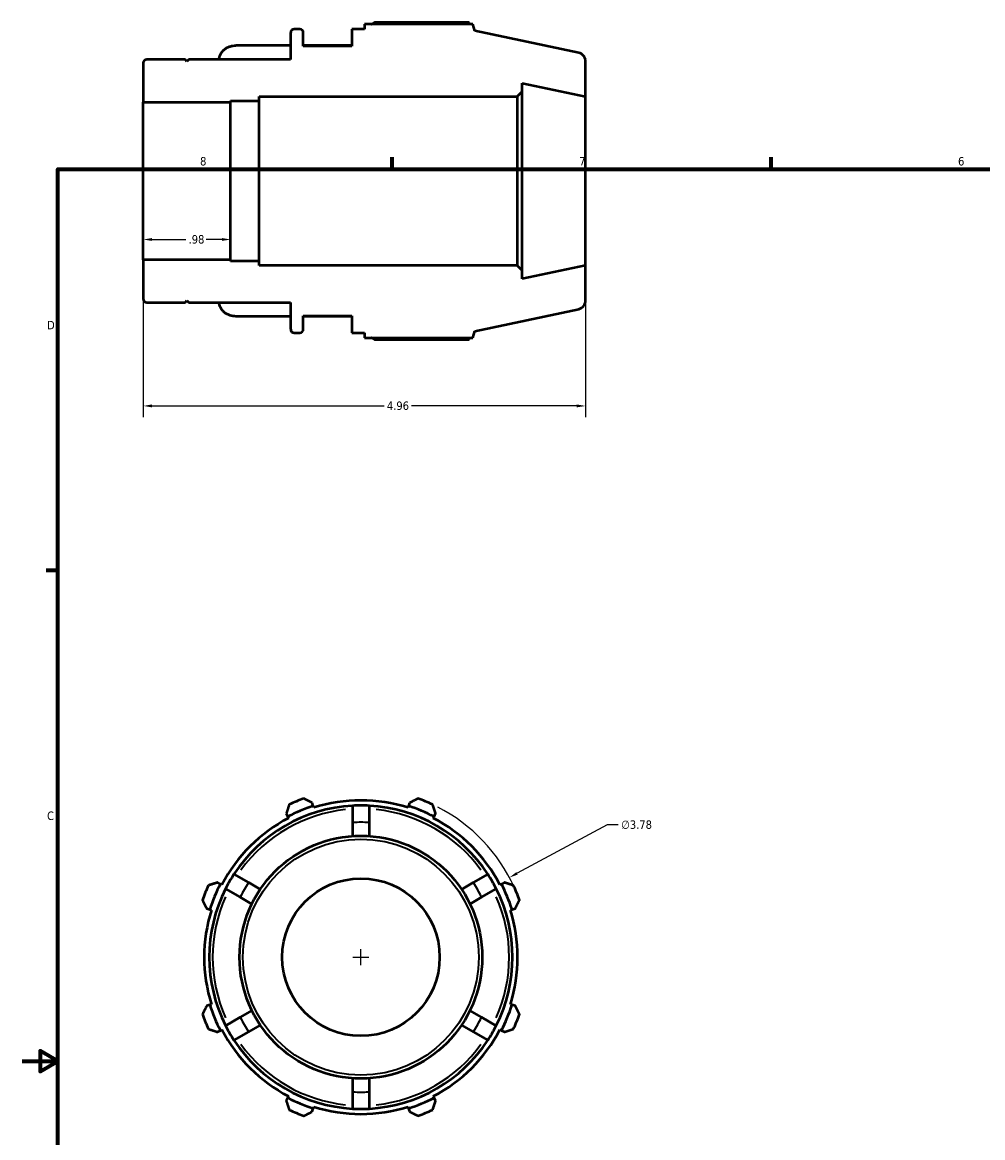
# Model space of a CAD drawing. Header units: inches. Extents: x -2.5 to 37.3, y -1.8 to 26.3.
# Tile 3 of 6: x 0.1 to 10.9, y 10.1 to 22.6. Entities that reach past the tile are written whole.
import ezdxf

# ---------------------------------------------------------------- set-up
doc = ezdxf.new("R2010")
doc.units = ezdxf.units.IN
doc.header["$MEASUREMENT"] = 0
for name, color, linetype, lineweight in [('Border (ANSI)', 7, 'Continuous', 70), ('Dimension (ANSI)', 7, 'Continuous', 25), ('Visible (ANSI)', 7, 'Continuous', 50), ('Visible Narrow (ANSI)', 7, 'Continuous', 35)]:
    doc.layers.add(name, color=color, linetype=linetype, lineweight=lineweight)
doc.styles.add('Note Text (ANSI)', font='tahoma.ttf')
doc.dimstyles.new('Default (ANSI)', dxfattribs={"dimtxt": 0.094488, "dimasz": 0.098425, "dimexe": 0.125, "dimexo": 0.0625, "dimgap": 0.031496, "dimtad": 0, "dimtih": 1, "dimtoh": 1, "dimrnd": 1e-08, "dimzin": 4, "dimdsep": 46, "dimtxsty": 'Note Text (ANSI)', "dimcen": 0.09, "dimdle": 0.393701, "dimclrd": 256, "dimclre": 256, "dimclrt": 5, "dimadec": 0, "dimazin": 1, "dimtfac": 1, "dimtofl": 0, "dimtmove": 0, "dimatfit": 3, "dimfxl": 1, "dimtolj": 1, "dimtzin": 4, "dimlwd": -1, "dimlwe": -1, "dimarcsym": 0})

# ---------------------------------------------------------------- blocks, each defined once
blk = doc.blocks.new('Borders Default Border')
at = {"layer": 'Border (ANSI)'}
for p, q in [((4.25, 21), (4.25, 21.134)), ((8.5, 21), (8.5, 21.134)), ((0.5, 16.5), (0.366, 16.5))]:
    blk.add_line(p, q, dxfattribs=at)
at = {"layer": 'Border (ANSI)', "flags": 128}
for points in [[(0.5, 1), (0.5, 21), (33.5, 21), (33.5, 1), (0.5, 1)], [(0.1, 11), (0.5, 11), (0.3, 11.115), (0.3, 10.885), (0.5, 11)]]:
    blk.add_lwpolyline(points, dxfattribs=at)
at = {"layer": 'Border (ANSI)', "color": 5, "true_color": 0x0000ff, "char_height": 0.0945, "attachment_point": 7, "style": 'Note Text (ANSI)'}
for s, insert in [('8', (2.094, 21.038)), ('7', (6.346, 21.04)), ('6', (10.595, 21.038)), ('D', (0.378, 19.203)), ('C', (0.378, 13.701))]:
    blk.add_mtext(s, dxfattribs=dict(at, insert=insert))
blk = doc.blocks.new('*D7')
at = {"layer": 'Defpoints', "color": 0, "transparency": 16777216}
for p in [(1.457, 20.866), (2.437, 20.866), (2.437, 20.21)]:
    blk.add_point(p, dxfattribs=at)
at = {"layer": 'Dimension (ANSI)', "transparency": 16777216}
for p, q in [((1.555, 20.21), (1.933, 20.21)), ((2.339, 20.21), (2.161, 20.21))]:
    blk.add_line(p, q, dxfattribs=at)
for points in [[(1.555, 20.226), (1.555, 20.194), (1.457, 20.21)], [(2.339, 20.226), (2.339, 20.194), (2.437, 20.21)]]:
    blk.add_solid(points, dxfattribs=at)
at = {"layer": 'Dimension (ANSI)', "color": 5, "transparency": 16777216, "insert": (1.965, 20.259), "char_height": 0.0945, "attachment_point": 1, "style": 'Note Text (ANSI)'}
blk.add_mtext('\\A1;.98', dxfattribs=at)
blk = doc.blocks.new('*D8')
at = {"layer": 'Defpoints', "color": 0, "transparency": 16777216}
for p in [(5.563, 13.058), (2.233, 11.271)]:
    blk.add_point(p, dxfattribs=at)
at = {"layer": 'Dimension (ANSI)', "transparency": 16777216}
for p, q in [((6.66, 13.647), (5.65, 13.105)), ((6.785, 13.647), (6.66, 13.647)), ((3.898, 12.075), (3.898, 12.255)), ((3.808, 12.165), (3.988, 12.165))]:
    blk.add_line(p, q, dxfattribs=at)
blk.add_arc((3.898, 12.165), 1.89, 24.4384, 62.8973, dxfattribs=at)
blk.add_solid([(5.642, 13.119), (5.658, 13.091), (5.563, 13.058)], dxfattribs=at)
at = {"layer": 'Dimension (ANSI)', "color": 5, "transparency": 16777216, "insert": (6.817, 13.698), "char_height": 0.0945, "attachment_point": 1, "style": 'Note Text (ANSI)'}
blk.add_mtext('\\A1;∅3.78', dxfattribs=at)
blk = doc.blocks.new('*D9')
at = {"layer": 'Defpoints', "color": 0, "transparency": 16777216}
for p in [(1.457, 19.983), (6.417, 19.919), (6.417, 18.344)]:
    blk.add_point(p, dxfattribs=at)
at = {"layer": 'Dimension (ANSI)', "transparency": 16777216}
for p, q in [((1.457, 19.921), (1.457, 18.219)), ((6.417, 19.857), (6.417, 18.219)), ((1.555, 18.344), (4.158, 18.344)), ((6.319, 18.344), (4.466, 18.344))]:
    blk.add_line(p, q, dxfattribs=at)
for points in [[(1.555, 18.361), (1.555, 18.328), (1.457, 18.344)], [(6.319, 18.361), (6.319, 18.328), (6.417, 18.344)]]:
    blk.add_solid(points, dxfattribs=at)
at = {"layer": 'Dimension (ANSI)', "color": 5, "transparency": 16777216, "insert": (4.189, 18.394), "char_height": 0.0945, "attachment_point": 1, "style": 'Note Text (ANSI)'}
blk.add_mtext('\\A1;4.96', dxfattribs=at)

msp = doc.modelspace()

# ---------------------------------------------------------------- linework, layer by layer
at = {"layer": 'Visible (ANSI)'}
for p, q in [((5.11, 22.644), (4.05, 22.644)), ((3.11, 22.529), (3.11, 22.227)), ((3.214, 22.567), (3.148, 22.567)), ((3.252, 22.378), (3.252, 22.529)), ((3.937, 22.567), (3.795, 22.567)), ((3.795, 22.567), (3.795, 22.378)), ((5.153, 22.624), (3.937, 22.624)), ((3.937, 22.624), (3.937, 22.567)), ((5.177, 22.55), (5.153, 22.624)), ((6.342, 22.302), (5.177, 22.55)), ((3.11, 22.384), (2.496, 22.384)), ((3.795, 22.384), (3.252, 22.384)), ((3.795, 22.378), (3.252, 22.378)), ((1.457, 22.189), (1.457, 21.749)), ((1.927, 22.227), (1.495, 22.227)), ((1.947, 22.207), (1.927, 22.227)), ((1.967, 22.227), (1.947, 22.207)), ((3.11, 22.227), (1.967, 22.227)), ((6.417, 21.813), (6.417, 22.21)), ((5.708, 21.87), (5.708, 21.964)), ((5.708, 21.964), (6.417, 21.813)), ((2.437, 21.749), (2.437, 21.766)), ((2.437, 21.766), (2.757, 21.766)), ((2.757, 21.766), (2.757, 21.813)), ((2.757, 21.813), (5.652, 21.813)), ((2.757, 19.967), (2.757, 21.766)), ((5.652, 21.813), (5.708, 21.87)), ((5.652, 21.813), (5.652, 19.919)), ((5.708, 19.862), (5.708, 21.87)), ((6.417, 19.919), (6.417, 21.813)), ((1.457, 21.749), (2.437, 21.749)), ((1.457, 19.983), (1.457, 21.749)), ((2.437, 19.983), (2.437, 21.749)), ((2.437, 19.983), (1.457, 19.983)), ((1.457, 19.983), (1.457, 19.543)), ((2.437, 19.967), (2.437, 19.983)), ((2.757, 19.967), (2.437, 19.967)), ((2.757, 19.919), (2.757, 19.967)), ((5.652, 19.919), (2.757, 19.919)), ((5.708, 19.862), (5.652, 19.919)), ((6.417, 19.919), (5.708, 19.769)), ((6.417, 19.523), (6.417, 19.919)), ((5.708, 19.769), (5.708, 19.862)), ((1.495, 19.505), (1.927, 19.505)), ((1.927, 19.505), (1.947, 19.525)), ((1.947, 19.525), (1.967, 19.505)), ((1.967, 19.505), (3.11, 19.505)), ((3.11, 19.505), (3.11, 19.203)), ((5.177, 19.182), (6.342, 19.43)), ((3.11, 19.348), (2.496, 19.348)), ((3.252, 19.203), (3.252, 19.354)), ((3.252, 19.354), (3.795, 19.354)), ((3.795, 19.348), (3.252, 19.348)), ((3.795, 19.354), (3.795, 19.165)), ((3.148, 19.165), (3.214, 19.165)), ((3.795, 19.165), (3.937, 19.165)), ((3.937, 19.165), (3.937, 19.108)), ((5.153, 19.108), (5.177, 19.182)), ((3.937, 19.108), (5.153, 19.108)), ((4.05, 19.088), (5.11, 19.088)), ((3.364, 13.859), (3.353, 13.895)), ((4.444, 13.895), (4.433, 13.859)), ((3.06, 13.774), (3.078, 13.74)), ((3.37, 13.841), (3.364, 13.859)), ((3.804, 13.863), (3.804, 13.674)), ((3.993, 13.674), (3.993, 13.863)), ((4.433, 13.859), (4.427, 13.841)), ((4.719, 13.74), (4.736, 13.774)), ((3.078, 13.74), (3.087, 13.724)), ((3.804, 13.674), (3.804, 13.522)), ((3.993, 13.522), (3.993, 13.674)), ((4.71, 13.724), (4.719, 13.74)), ((2.639, 13.001), (2.475, 13.096)), ((5.322, 13.096), (5.158, 13.001)), ((2.322, 12.985), (2.289, 13.002)), ((2.339, 12.976), (2.322, 12.985)), ((2.38, 12.932), (2.544, 12.837)), ((2.77, 12.925), (2.639, 13.001)), ((5.158, 13.001), (5.027, 12.925)), ((5.252, 12.837), (5.416, 12.932)), ((5.474, 12.985), (5.457, 12.976)), ((5.508, 13.002), (5.474, 12.985)), ((2.544, 12.837), (2.675, 12.761)), ((5.121, 12.761), (5.252, 12.837)), ((2.168, 12.71), (2.204, 12.699)), ((2.204, 12.699), (2.222, 12.693)), ((5.575, 12.693), (5.593, 12.699)), ((5.593, 12.699), (5.629, 12.71)), ((2.204, 11.63), (2.168, 11.619)), ((2.222, 11.636), (2.204, 11.63)), ((5.593, 11.63), (5.575, 11.636)), ((5.629, 11.619), (5.593, 11.63)), ((2.675, 11.568), (2.544, 11.492)), ((5.252, 11.492), (5.121, 11.568)), ((2.544, 11.492), (2.38, 11.397)), ((2.639, 11.328), (2.77, 11.404)), ((5.027, 11.404), (5.158, 11.328)), ((5.416, 11.397), (5.252, 11.492)), ((2.289, 11.327), (2.322, 11.344)), ((2.322, 11.344), (2.339, 11.353)), ((2.475, 11.234), (2.639, 11.328)), ((5.158, 11.328), (5.322, 11.234)), ((5.457, 11.353), (5.474, 11.344)), ((5.474, 11.344), (5.508, 11.327)), ((3.804, 10.807), (3.804, 10.655)), ((3.993, 10.655), (3.993, 10.807)), ((3.804, 10.655), (3.804, 10.466)), ((3.993, 10.466), (3.993, 10.655)), ((3.078, 10.589), (3.06, 10.555)), ((3.087, 10.605), (3.078, 10.589)), ((4.719, 10.589), (4.71, 10.605)), ((4.736, 10.555), (4.719, 10.589)), ((3.353, 10.434), (3.364, 10.47)), ((3.364, 10.47), (3.37, 10.488)), ((4.427, 10.488), (4.433, 10.47)), ((4.433, 10.47), (4.444, 10.434))]:
    msp.add_line(p, q, dxfattribs=at)
for radius in [1.361, 0.883]:
    msp.add_circle((3.898, 12.165), radius, dxfattribs=at)
for centre, radius, start, end in [((3.148, 22.529), 0.0379, 90, 180), ((3.214, 22.529), 0.0379, 0, 90), ((6.322, 22.21), 0.0947, 0, 78), ((1.495, 22.189), 0.0379, 90, 180), ((1.495, 19.543), 0.0379, 180, 270), ((6.322, 19.523), 0.0947, 282, 0), ((3.148, 19.203), 0.0379, 180, 270), ((3.214, 19.203), 0.0379, 270, 0), ((3.898, 12.165), 1.89, 109.792, 115.208), ((3.898, 12.165), 1.758, 72.5, 107.5), ((3.898, 12.165), 1.89, 64.792, 70.208), ((3.898, 12.165), 1.701, 93.1847, 146.8153), ((3.898, 12.165), 1.777, 107.5, 117.5), ((3.898, 12.165), 1.701, 86.8153, 93.1847), ((3.898, 12.165), 1.701, 33.1847, 86.8153), ((3.898, 12.165), 1.777, 62.5, 72.5), ((3.898, 12.165), 1.758, 117.5, 152.5), ((3.898, 12.165), 1.758, 27.5, 62.5), ((3.898, 12.165), 1.701, 146.8153, 153.1847), ((3.898, 12.165), 1.701, 26.8153, 33.1847), ((3.898, 12.165), 1.89, 154.792, 160.208), ((3.898, 12.165), 1.701, 153.1847, 206.8153), ((3.898, 12.165), 1.777, 152.5, 162.5), ((3.898, 12.165), 1.701, 333.1847, 26.8153), ((3.898, 12.165), 1.777, 17.5, 27.5), ((3.898, 12.165), 1.89, 19.792, 25.208), ((3.898, 12.165), 1.758, 162.5, 197.5), ((3.898, 12.165), 1.758, 342.5, 17.5), ((3.898, 12.165), 1.777, 197.5, 207.5), ((3.898, 12.165), 1.777, 332.5, 342.5), ((3.898, 12.165), 1.89, 199.792, 205.208), ((3.898, 12.165), 1.89, 334.792, 340.208), ((3.898, 12.165), 1.701, 206.8153, 213.1847), ((3.898, 12.165), 1.701, 326.8153, 333.1847), ((3.898, 12.165), 1.758, 207.5, 242.5), ((3.898, 12.165), 1.758, 297.5, 332.5), ((3.898, 12.165), 1.701, 213.1847, 266.8153), ((3.898, 12.165), 1.701, 273.1847, 326.8153), ((3.898, 12.165), 1.777, 242.5, 252.5), ((3.898, 12.165), 1.777, 287.5, 297.5), ((3.898, 12.165), 1.89, 244.792, 250.208), ((3.898, 12.165), 1.758, 252.5, 287.5), ((3.898, 12.165), 1.701, 266.8153, 273.1847), ((3.898, 12.165), 1.89, 289.792, 295.208)]:
    msp.add_arc(centre, radius, start, end, dxfattribs=at)
for points, weights in [([(4.017, 22.624), (4.034, 22.634), (4.05, 22.644)], [1.00903137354, 1.0105896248, 1.01200032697]), ([(5.121, 22.624), (5.115, 22.634), (5.11, 22.644)], [1.00087796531, 1.00051300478, 1]), ([(4.05, 19.088), (4.034, 19.098), (4.017, 19.108)], [1.01200032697, 1.0105896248, 1.00903137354]), ([(5.11, 19.088), (5.115, 19.098), (5.121, 19.108)], [1, 1.00051300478, 1.00087796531]), ([(3.353, 13.895), (3.306, 13.918), (3.258, 13.943)], [1.00458004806, 1.00869515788, 1.01200032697]), ([(4.538, 13.943), (4.49, 13.918), (4.444, 13.895)], [1.01200032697, 1.00869515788, 1.00458004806]), ([(3.093, 13.875), (3.077, 13.823), (3.06, 13.774)], [1.01200032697, 1.00869515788, 1.00458004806]), ([(4.736, 13.774), (4.72, 13.823), (4.703, 13.875)], [1.00458004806, 1.00869515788, 1.01200032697]), ([(2.289, 13.002), (2.24, 12.986), (2.188, 12.97)], [1.00458004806, 1.00869515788, 1.01200032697]), ([(5.608, 12.97), (5.557, 12.986), (5.508, 13.002)], [1.01200032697, 1.00869515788, 1.00458004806]), ([(2.12, 12.805), (2.144, 12.756), (2.168, 12.71)], [1.01200032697, 1.00869515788, 1.00458004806]), ([(5.629, 12.71), (5.652, 12.756), (5.677, 12.805)], [1.00458004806, 1.00869515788, 1.01200032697]), ([(2.168, 11.619), (2.144, 11.573), (2.12, 11.525)], [1.00458004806, 1.00869515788, 1.01200032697]), ([(5.677, 11.525), (5.652, 11.573), (5.629, 11.619)], [1.01200032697, 1.00869515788, 1.00458004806]), ([(2.188, 11.36), (2.24, 11.343), (2.289, 11.327)], [1.01200032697, 1.00869515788, 1.00458004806]), ([(5.508, 11.327), (5.557, 11.343), (5.608, 11.36)], [1.00458004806, 1.00869515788, 1.01200032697]), ([(3.06, 10.555), (3.077, 10.506), (3.093, 10.455)], [1.00458004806, 1.00869515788, 1.01200032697]), ([(4.703, 10.455), (4.72, 10.506), (4.736, 10.555)], [1.01200032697, 1.00869515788, 1.00458004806]), ([(3.258, 10.386), (3.306, 10.411), (3.353, 10.434)], [1.01200032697, 1.00869515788, 1.00458004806]), ([(4.444, 10.434), (4.49, 10.411), (4.538, 10.386)], [1.00458004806, 1.00869515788, 1.01200032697])]:
    msp.add_rational_spline(points, weights, degree=2, dxfattribs=at)
for points, knots in [([(2.307, 22.227), (2.308, 22.235), (2.309, 22.244), (2.313, 22.263), (2.317, 22.274), (2.326, 22.292), (2.332, 22.302), (2.346, 22.321), (2.354, 22.329), (2.371, 22.343), (2.381, 22.35), (2.402, 22.363), (2.413, 22.368), (2.435, 22.376), (2.447, 22.379), (2.472, 22.383), (2.485, 22.384), (2.496, 22.384)], [-0.6923391, -0.6923391, -0.6923391, -0.6923391, -0.6224921, -0.6224921, -0.5334035, -0.5334035, -0.4444153, -0.4444153, -0.3554272, -0.3554272, -0.2665352, -0.2665352, -0.1776432, -0.1776432, -0.0888216, -0.0888216, 0, 0, 0, 0]), ([(2.496, 19.348), (2.485, 19.348), (2.472, 19.349), (2.447, 19.353), (2.435, 19.357), (2.413, 19.364), (2.402, 19.37), (2.381, 19.382), (2.371, 19.389), (2.354, 19.403), (2.346, 19.412), (2.332, 19.43), (2.326, 19.44), (2.317, 19.459), (2.313, 19.469), (2.309, 19.488), (2.308, 19.497), (2.307, 19.505)], [0, 0, 0, 0, 0.0888216, 0.0888216, 0.1776432, 0.1776432, 0.2665352, 0.2665352, 0.3554272, 0.3554272, 0.4444153, 0.4444153, 0.5334035, 0.5334035, 0.6224921, 0.6224921, 0.6923391, 0.6923391, 0.6923391, 0.6923391])]:
    msp.add_open_spline(points, degree=3, knots=knots, dxfattribs=at)
at = {"layer": 'Visible Narrow (ANSI)'}
msp.add_circle((3.898, 12.165), 1.323, dxfattribs=at)
for radius, start, end in [(1.663, 95.9316, 144.0684), (1.663, 35.9316, 84.0684), (1.512, 86.775, 93.225), (1.512, 146.775, 153.225), (1.512, 26.775, 33.225), (1.663, 155.9316, 204.0684), (1.663, 335.9316, 24.0684), (1.512, 206.775, 213.225), (1.512, 326.775, 333.225), (1.663, 215.9316, 264.0684), (1.663, 275.9316, 324.0684), (1.512, 266.775, 273.225)]:
    msp.add_arc((3.898, 12.165), radius, start, end, dxfattribs=at)

# ---------------------------------------------------------------- block references
msp.add_blockref('Borders Default Border', (0, 0))

# ---------------------------------------------------------------- dimensions: what is measured, and where the dimension line sits
at = {"layer": 'Dimension (ANSI)'}
for base, p1, p2, override, picture, middle in [((2.437, 20.21), (1.457, 20.866), (2.437, 20.866), {"dimgap": 0.031496, "dimtih": 0, "dimtoh": 0, "dimdec": 2, "dimse1": 1, "dimse2": 1, "dimtol": 0, "dimlim": 0, "dimtp": 0, "dimtm": 0, "dimtdec": 2, "dimatfit": 1}, '*D7', (2.047, 20.21)), ((6.417, 18.344), (1.457, 19.983), (6.417, 19.919), {"dimgap": 0.031496, "dimtih": 0, "dimtoh": 0, "dimdec": 2, "dimtol": 0, "dimlim": 0, "dimtp": 0, "dimtm": 0, "dimtdec": 2, "dimatfit": 1}, '*D9', (4.312, 18.344))]:
    dim = msp.add_linear_dim(base=base, p1=p1, p2=p2, angle=180, dimstyle='Default (ANSI)', override=override, dxfattribs=at)
    dim.commit()
    dim.dimension.update_dxf_attribs({"geometry": picture, "text_midpoint": middle, "dimtype": 160})
dim = msp.add_diameter_dim_2p(p1=(2.233, 11.271), p2=(5.563, 13.058), dimstyle='Default (ANSI)', override={"dimgap": 0.031496, "dimdec": 2, "dimlfac": 1, "dimtol": 0, "dimlim": 0, "dimtp": 0, "dimtm": 0, "dimtdec": 2}, dxfattribs=at)
dim.commit()
dim.dimension.update_dxf_attribs({"geometry": '*D8', "text_midpoint": (6.989, 13.647), "dimtype": 163})

doc.saveas('drawing.dxf')
